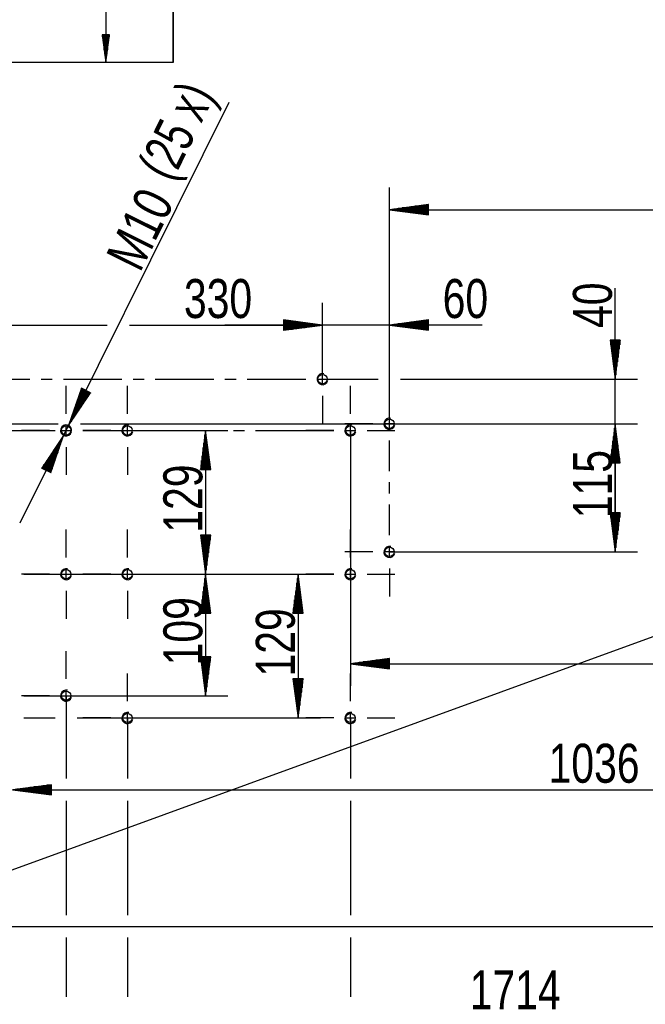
# Model space of a CAD drawing. Header units: millimetres. Extents: x -6 to 1189, y -6 to 841.
# Tile 28 of 38: x 832 to 888, y 196 to 285. Entities that reach past the tile are written whole.
import ezdxf

# ---------------------------------------------------------------- set-up
doc = ezdxf.new("R2010")
doc.units = ezdxf.units.MM
doc.layers.add('201', color=7, linetype='Continuous')
doc.styles.add('SEACAD_Arial', font='arial.ttf', dxfattribs={"width": 0.664})

msp = doc.modelspace()

# ---------------------------------------------------------------- linework, layer by layer
at = {"layer": '201', "color": 7, "linetype": 'Continuous'}
for p, q in [((845.966, 280.976), (845.966, 323.274)), ((839.912, 309.476), (839.912, 280.976)), ((845.966, 306.976), (845.966, 280.976)), ((840.241, 283.476), (839.583, 283.476)), ((839.583, 283.476), (839.912, 280.976)), ((839.607, 283.476), (839.607, 283.291)), ((839.607, 283.476), (839.607, 283.291)), ((839.658, 283.476), (839.658, 282.906)), ((839.708, 283.476), (839.708, 282.52)), ((839.759, 283.476), (839.759, 282.134)), ((839.81, 283.476), (839.81, 281.748)), ((839.861, 283.476), (839.861, 281.362)), ((839.912, 280.976), (840.241, 283.476)), ((839.912, 283.476), (839.912, 280.976)), ((839.912, 283.476), (839.912, 280.976)), ((839.962, 283.476), (839.962, 281.362)), ((840.013, 283.476), (840.013, 281.748)), ((840.064, 283.476), (840.064, 282.134)), ((840.115, 283.476), (840.115, 282.52)), ((840.166, 283.476), (840.166, 282.906)), ((840.216, 283.476), (840.216, 283.291)), ((840.216, 283.476), (840.216, 283.291)), ((845.966, 280.976), (710.466, 280.976)), ((832.252, 239.691), (850.996, 277.437)), ((865.366, 258.426), (865.366, 269.781)), ((868.866, 268.242), (865.366, 267.781)), ((865.366, 267.781), (935.166, 267.781)), ((865.366, 267.781), (868.866, 267.32)), ((868.866, 267.781), (865.366, 267.781)), ((868.866, 267.781), (865.366, 267.781)), ((868.866, 267.832), (865.752, 267.832)), ((868.866, 267.73), (865.752, 267.73)), ((868.866, 267.882), (866.137, 267.882)), ((868.866, 267.679), (866.137, 267.679)), ((868.866, 267.933), (866.523, 267.933)), ((868.866, 267.984), (866.909, 267.984)), ((868.866, 268.035), (867.295, 268.035)), ((868.866, 268.086), (867.681, 268.086)), ((868.866, 268.136), (868.067, 268.136)), ((868.866, 268.187), (868.453, 268.187)), ((868.866, 268.238), (868.839, 268.238)), ((868.866, 268.238), (868.839, 268.238)), ((868.866, 267.32), (868.866, 268.242)), ((868.866, 267.628), (866.523, 267.628)), ((868.866, 267.578), (866.909, 267.578)), ((868.866, 267.527), (867.295, 267.527)), ((868.866, 267.476), (867.681, 267.476)), ((868.866, 267.425), (868.067, 267.425)), ((868.866, 267.374), (868.453, 267.374)), ((868.866, 267.324), (868.839, 267.324)), ((868.866, 267.324), (868.839, 267.324)), ((885.619, 239.826), (885.619, 260.738)), ((859.366, 258.426), (859.366, 259.426)), ((859.366, 252.576), (859.366, 259.426)), ((865.366, 248.576), (865.366, 259.426)), ((826.366, 257.426), (840.058, 257.426)), ((842.058, 257.426), (859.366, 257.426)), ((873.687, 257.426), (850.616, 257.426)), ((859.366, 257.426), (855.866, 257.887)), ((855.866, 257.887), (855.866, 256.965)), ((859.366, 257.426), (855.866, 257.887)), ((855.866, 257.887), (855.866, 256.965)), ((855.866, 257.883), (855.893, 257.883)), ((855.866, 257.883), (855.893, 257.883)), ((855.866, 257.883), (855.893, 257.883)), ((855.866, 257.883), (855.893, 257.883)), ((855.866, 257.833), (856.279, 257.833)), ((855.866, 257.833), (856.279, 257.833)), ((855.866, 257.782), (856.665, 257.782)), ((855.866, 257.782), (856.665, 257.782)), ((855.866, 257.731), (857.051, 257.731)), ((855.866, 257.731), (857.051, 257.731)), ((855.866, 257.68), (857.436, 257.68)), ((855.866, 257.68), (857.436, 257.68)), ((855.866, 257.629), (857.822, 257.629)), ((855.866, 257.629), (857.822, 257.629)), ((855.866, 257.579), (858.208, 257.579)), ((855.866, 257.579), (858.208, 257.579)), ((855.866, 257.528), (858.594, 257.528)), ((855.866, 257.528), (858.594, 257.528)), ((855.866, 257.477), (858.98, 257.477)), ((855.866, 257.477), (858.98, 257.477)), ((855.866, 256.965), (859.366, 257.426)), ((855.866, 257.426), (859.366, 257.426)), ((855.866, 257.426), (859.366, 257.426)), ((855.866, 256.965), (859.366, 257.426)), ((855.866, 257.426), (859.366, 257.426)), ((855.866, 257.426), (859.366, 257.426)), ((855.866, 257.375), (858.98, 257.375)), ((855.866, 257.375), (858.98, 257.375)), ((855.866, 257.325), (858.594, 257.325)), ((855.866, 257.325), (858.594, 257.325)), ((855.866, 257.274), (858.208, 257.274)), ((855.866, 257.274), (858.208, 257.274)), ((855.866, 257.223), (857.822, 257.223)), ((855.866, 257.223), (857.822, 257.223)), ((855.866, 257.172), (857.436, 257.172)), ((855.866, 257.172), (857.436, 257.172)), ((855.866, 257.121), (857.051, 257.121)), ((855.866, 257.121), (857.051, 257.121)), ((868.866, 257.887), (865.366, 257.426)), ((865.366, 257.426), (868.866, 256.965)), ((868.866, 257.426), (865.366, 257.426)), ((868.866, 257.426), (865.366, 257.426)), ((868.866, 257.477), (865.752, 257.477)), ((868.866, 257.375), (865.752, 257.375)), ((868.866, 257.528), (866.137, 257.528)), ((868.866, 257.325), (866.137, 257.325)), ((868.866, 257.579), (866.523, 257.579)), ((868.866, 257.274), (866.523, 257.274)), ((868.866, 257.629), (866.909, 257.629)), ((868.866, 257.223), (866.909, 257.223)), ((868.866, 257.68), (867.295, 257.68)), ((868.866, 257.172), (867.295, 257.172)), ((868.866, 257.731), (867.681, 257.731)), ((868.866, 257.121), (867.681, 257.121)), ((868.866, 257.782), (868.067, 257.782)), ((868.866, 257.833), (868.453, 257.833)), ((868.866, 257.883), (868.839, 257.883)), ((868.866, 257.883), (868.839, 257.883)), ((868.866, 256.965), (868.866, 257.887)), ((855.866, 257.071), (856.665, 257.071)), ((855.866, 257.071), (856.665, 257.071)), ((855.866, 257.02), (856.279, 257.02)), ((855.866, 257.02), (856.279, 257.02)), ((855.866, 256.969), (855.893, 256.969)), ((855.866, 256.969), (855.893, 256.969)), ((855.866, 256.969), (855.893, 256.969)), ((855.866, 256.969), (855.893, 256.969)), ((859.366, 254.076), (859.366, 256.576)), ((859.366, 252.576), (859.366, 256.426)), ((865.366, 248.576), (865.366, 256.426)), ((868.866, 257.071), (868.067, 257.071)), ((868.866, 257.02), (868.453, 257.02)), ((868.866, 256.969), (868.839, 256.969)), ((868.866, 256.969), (868.839, 256.969)), ((886.079, 256.076), (885.158, 256.076)), ((885.158, 256.076), (885.619, 252.576)), ((885.161, 256.076), (885.161, 256.049)), ((885.161, 256.076), (885.161, 256.049)), ((885.212, 256.076), (885.212, 255.663)), ((885.263, 256.076), (885.263, 255.277)), ((885.314, 256.076), (885.314, 254.891)), ((885.365, 256.076), (885.365, 254.506)), ((885.416, 256.076), (885.416, 254.12)), ((885.466, 256.076), (885.466, 253.734)), ((885.517, 256.076), (885.517, 253.348)), ((885.568, 256.076), (885.568, 252.962)), ((885.619, 252.576), (886.079, 256.076)), ((885.619, 256.076), (885.619, 252.576)), ((885.619, 256.076), (885.619, 252.576)), ((885.669, 256.076), (885.669, 252.962)), ((885.72, 256.076), (885.72, 253.348)), ((885.771, 256.076), (885.771, 253.734)), ((885.822, 256.076), (885.822, 254.12)), ((885.873, 256.076), (885.873, 254.506)), ((885.924, 256.076), (885.924, 254.891)), ((885.974, 256.076), (885.974, 255.277)), ((886.025, 256.076), (886.025, 255.663)), ((886.076, 256.076), (886.076, 256.049)), ((886.076, 256.076), (886.076, 256.049)), ((859.366, 252.076), (859.366, 253.076)), ((827.866, 252.576), (833.116, 252.576)), ((834.116, 252.576), (835.116, 252.576)), ((836.116, 252.576), (841.366, 252.576)), ((836.366, 249.476), (836.366, 251.976)), ((841.866, 249.476), (841.866, 251.976)), ((841.866, 249.476), (841.866, 251.976)), ((842.366, 252.576), (843.366, 252.576)), ((844.366, 252.576), (849.616, 252.576)), ((850.616, 252.576), (851.616, 252.576)), ((852.616, 252.576), (857.866, 252.576)), ((858.866, 252.576), (859.866, 252.576)), ((859.366, 252.576), (864.366, 252.576)), ((860.866, 252.576), (863.366, 252.576)), ((861.866, 249.476), (861.866, 251.976)), ((861.866, 249.476), (861.866, 251.976)), ((865.366, 250.076), (865.366, 252.576)), ((866.366, 252.576), (887.619, 252.576)), ((837.732, 251.764), (836.588, 248.424)), ((838.145, 251.559), (836.588, 248.424)), ((838.145, 251.559), (836.588, 248.424)), ((836.588, 248.424), (838.558, 251.354)), ((838.099, 251.581), (836.714, 248.792)), ((838.19, 251.536), (836.805, 248.747)), ((838.054, 251.604), (836.84, 249.16)), ((838.008, 251.627), (836.966, 249.529)), ((838.236, 251.514), (837.022, 249.07)), ((837.963, 251.649), (837.093, 249.897)), ((837.917, 251.672), (837.219, 250.265)), ((838.281, 251.491), (837.24, 249.393)), ((837.872, 251.694), (837.345, 250.633)), ((838.327, 251.468), (837.457, 249.716)), ((837.826, 251.717), (837.471, 251.001)), ((837.781, 251.74), (837.597, 251.37)), ((838.372, 251.446), (837.674, 250.039)), ((837.735, 251.762), (837.723, 251.738)), ((837.735, 251.762), (837.723, 251.738)), ((838.558, 251.354), (837.732, 251.764)), ((838.418, 251.423), (837.891, 250.362)), ((838.463, 251.401), (838.108, 250.685)), ((838.509, 251.378), (838.325, 251.008)), ((838.554, 251.355), (838.542, 251.331)), ((838.554, 251.355), (838.542, 251.331)), ((859.366, 251.076), (859.366, 248.576)), ((820.918, 248.576), (835.664, 248.576)), ((836.366, 247.476), (836.366, 248.476)), ((837.664, 248.576), (887.619, 248.576)), ((841.866, 247.476), (841.866, 248.476)), ((841.866, 247.476), (841.866, 248.476)), ((863.866, 248.576), (861.366, 248.576)), ((861.866, 247.476), (861.866, 248.476)), ((861.866, 247.476), (861.866, 248.476)), ((865.866, 248.576), (864.866, 248.576)), ((865.366, 248.076), (865.366, 249.076)), ((865.366, 248.576), (884.619, 248.576)), ((866.866, 248.576), (869.366, 248.576)), ((885.619, 248.576), (885.158, 245.076)), ((885.619, 248.576), (885.158, 245.076)), ((886.079, 245.076), (885.619, 248.576)), ((885.619, 245.076), (885.619, 248.576)), ((885.619, 245.076), (885.619, 248.576)), ((885.619, 248.576), (885.619, 237.076)), ((886.079, 245.076), (885.619, 248.576)), ((885.619, 245.076), (885.619, 248.576)), ((885.619, 245.076), (885.619, 248.576)), ((886.619, 248.576), (887.619, 248.576)), ((790.866, 247.976), (835.366, 247.976)), ((834.866, 247.976), (832.366, 247.976)), ((836.143, 247.528), (834.174, 244.599)), ((834.587, 244.394), (836.143, 247.528)), ((834.587, 244.394), (836.143, 247.528)), ((834.999, 244.189), (836.143, 247.528)), ((835.866, 247.976), (836.866, 247.976)), ((837.866, 247.976), (840.366, 247.976)), ((840.366, 247.976), (837.866, 247.976)), ((837.866, 247.976), (850.873, 247.976)), ((840.366, 247.976), (837.866, 247.976)), ((841.366, 247.976), (842.366, 247.976)), ((841.366, 247.976), (842.366, 247.976)), ((843.366, 247.976), (845.866, 247.976)), ((843.366, 247.976), (850.366, 247.976)), ((848.873, 247.976), (848.412, 244.476)), ((848.822, 244.476), (848.822, 247.59)), ((848.873, 247.976), (848.873, 235.076)), ((849.334, 244.476), (848.873, 247.976)), ((848.873, 244.476), (848.873, 247.976)), ((848.873, 244.476), (848.873, 247.976)), ((848.924, 244.476), (848.924, 247.59)), ((851.366, 247.976), (852.366, 247.976)), ((853.366, 247.976), (860.366, 247.976)), ((860.366, 247.976), (857.866, 247.976)), ((861.366, 247.976), (862.366, 247.976)), ((861.366, 247.976), (862.366, 247.976)), ((861.866, 247.976), (861.866, 225.047)), ((863.366, 247.976), (865.866, 247.976)), ((863.366, 247.976), (865.866, 247.976)), ((885.466, 245.076), (885.466, 247.419)), ((885.466, 245.076), (885.466, 247.419)), ((885.517, 245.076), (885.517, 247.804)), ((885.517, 245.076), (885.517, 247.804)), ((885.568, 245.076), (885.568, 248.19)), ((885.568, 245.076), (885.568, 248.19)), ((885.669, 245.076), (885.669, 248.19)), ((885.669, 245.076), (885.669, 248.19)), ((885.72, 245.076), (885.72, 247.804)), ((885.72, 245.076), (885.72, 247.804)), ((885.771, 245.076), (885.771, 247.419)), ((885.771, 245.076), (885.771, 247.419)), ((834.45, 244.461), (835.492, 246.559)), ((834.496, 244.439), (835.709, 246.882)), ((834.541, 244.416), (835.926, 247.205)), ((834.632, 244.371), (836.017, 247.16)), ((834.678, 244.348), (835.891, 246.792)), ((836.366, 246.476), (836.366, 243.976)), ((841.866, 246.476), (841.866, 243.976)), ((841.866, 246.476), (841.866, 243.976)), ((848.721, 244.476), (848.721, 246.819)), ((848.772, 244.476), (848.772, 247.204)), ((848.975, 244.476), (848.975, 247.204)), ((849.026, 244.476), (849.026, 246.819)), ((861.866, 246.476), (861.866, 243.976)), ((861.866, 246.476), (861.866, 243.976)), ((865.366, 244.326), (865.366, 247.076)), ((885.365, 245.076), (885.365, 246.647)), ((885.365, 245.076), (885.365, 246.647)), ((885.416, 245.076), (885.416, 247.033)), ((885.416, 245.076), (885.416, 247.033)), ((885.822, 245.076), (885.822, 247.033)), ((885.822, 245.076), (885.822, 247.033)), ((885.873, 245.076), (885.873, 246.647)), ((885.873, 245.076), (885.873, 246.647)), ((817.531, 203.476), (935.166, 246.292)), ((834.314, 244.529), (834.841, 245.59)), ((834.359, 244.507), (835.058, 245.913)), ((834.405, 244.484), (835.275, 246.236)), ((834.723, 244.326), (835.765, 246.424)), ((834.769, 244.303), (835.639, 246.056)), ((834.814, 244.281), (835.513, 245.687)), ((848.568, 244.476), (848.568, 245.661)), ((848.619, 244.476), (848.619, 246.047)), ((848.67, 244.476), (848.67, 246.433)), ((849.076, 244.476), (849.076, 246.433)), ((849.127, 244.476), (849.127, 246.047)), ((849.178, 244.476), (849.178, 245.661)), ((885.263, 245.076), (885.263, 245.875)), ((885.263, 245.076), (885.263, 245.875)), ((885.314, 245.076), (885.314, 246.261)), ((885.314, 245.076), (885.314, 246.261)), ((885.924, 245.076), (885.924, 246.261)), ((885.924, 245.076), (885.924, 246.261)), ((885.974, 245.076), (885.974, 245.875)), ((885.974, 245.076), (885.974, 245.875)), ((834.223, 244.574), (834.406, 244.944)), ((834.268, 244.552), (834.624, 245.267)), ((834.86, 244.258), (835.387, 245.319)), ((834.905, 244.235), (835.26, 244.951)), ((848.467, 244.476), (848.467, 244.889)), ((848.518, 244.476), (848.518, 245.275)), ((849.229, 244.476), (849.229, 245.275)), ((849.28, 244.476), (849.28, 244.889)), ((885.158, 245.076), (886.079, 245.076)), ((885.158, 245.076), (886.079, 245.076)), ((885.161, 245.076), (885.161, 245.103)), ((885.161, 245.076), (885.161, 245.103)), ((885.161, 245.076), (885.161, 245.103)), ((885.161, 245.076), (885.161, 245.103)), ((885.212, 245.076), (885.212, 245.489)), ((885.212, 245.076), (885.212, 245.489)), ((886.025, 245.076), (886.025, 245.489)), ((886.025, 245.076), (886.025, 245.489)), ((886.076, 245.076), (886.076, 245.103)), ((886.076, 245.076), (886.076, 245.103)), ((886.076, 245.076), (886.076, 245.103)), ((886.076, 245.076), (886.076, 245.103)), ((834.174, 244.599), (834.999, 244.189)), ((834.177, 244.597), (834.189, 244.621)), ((834.177, 244.597), (834.189, 244.621)), ((834.951, 244.213), (835.134, 244.583)), ((834.996, 244.19), (835.008, 244.215)), ((834.996, 244.19), (835.008, 244.215)), ((848.412, 244.476), (849.334, 244.476)), ((848.416, 244.476), (848.416, 244.503)), ((848.416, 244.476), (848.416, 244.503)), ((849.33, 244.476), (849.33, 244.503)), ((849.33, 244.476), (849.33, 244.503)), ((865.366, 242.326), (865.366, 243.326)), ((865.366, 238.576), (865.366, 241.326)), ((886.079, 240.576), (885.158, 240.576)), ((885.158, 240.576), (885.619, 237.076)), ((885.161, 240.576), (885.161, 240.549)), ((885.161, 240.576), (885.161, 240.549)), ((885.212, 240.576), (885.212, 240.163)), ((885.263, 240.576), (885.263, 239.777)), ((885.314, 240.576), (885.314, 239.391)), ((885.365, 240.576), (885.365, 239.006)), ((885.416, 240.576), (885.416, 238.62)), ((885.466, 240.576), (885.466, 238.234)), ((885.517, 240.576), (885.517, 237.848)), ((885.568, 240.576), (885.568, 237.462)), ((885.619, 237.076), (886.079, 240.576)), ((885.619, 240.576), (885.619, 237.076)), ((885.619, 240.576), (885.619, 237.076)), ((885.669, 240.576), (885.669, 237.462)), ((885.72, 240.576), (885.72, 237.848)), ((885.771, 240.576), (885.771, 238.234)), ((885.822, 240.576), (885.822, 238.62)), ((885.873, 240.576), (885.873, 239.006)), ((885.924, 240.576), (885.924, 239.391)), ((885.974, 240.576), (885.974, 239.777)), ((886.025, 240.576), (886.025, 240.163)), ((886.076, 240.576), (886.076, 240.549)), ((886.076, 240.576), (886.076, 240.549)), ((836.366, 236.576), (836.366, 239.076)), ((841.866, 236.576), (841.866, 239.076)), ((841.866, 236.576), (841.866, 239.076)), ((849.334, 238.576), (848.412, 238.576)), ((848.412, 238.576), (848.873, 235.076)), ((848.416, 238.576), (848.416, 238.549)), ((848.416, 238.576), (848.416, 238.549)), ((848.467, 238.576), (848.467, 238.163)), ((848.518, 238.576), (848.518, 237.777)), ((848.568, 238.576), (848.568, 237.391)), ((848.619, 238.576), (848.619, 237.006)), ((848.67, 238.576), (848.67, 236.62)), ((848.721, 238.576), (848.721, 236.234)), ((848.772, 238.576), (848.772, 235.848)), ((848.822, 238.576), (848.822, 235.462)), ((848.873, 235.076), (849.334, 238.576)), ((848.873, 238.576), (848.873, 235.076)), ((848.873, 238.576), (848.873, 235.076)), ((848.924, 238.576), (848.924, 235.462)), ((848.975, 238.576), (848.975, 235.848)), ((849.026, 238.576), (849.026, 236.234)), ((849.076, 238.576), (849.076, 236.62)), ((849.127, 238.576), (849.127, 237.006)), ((849.178, 238.576), (849.178, 237.391)), ((849.229, 238.576), (849.229, 237.777)), ((849.28, 238.576), (849.28, 238.163)), ((849.33, 238.576), (849.33, 238.549)), ((849.33, 238.576), (849.33, 238.549)), ((861.866, 236.576), (861.866, 239.076)), ((861.866, 236.576), (861.866, 239.076)), ((863.866, 237.076), (861.366, 237.076)), ((865.866, 237.076), (864.866, 237.076)), ((865.366, 236.576), (865.366, 237.576)), ((865.366, 237.076), (887.619, 237.076)), ((866.866, 237.076), (869.366, 237.076)), ((834.866, 235.076), (832.366, 235.076)), ((832.566, 235.076), (850.873, 235.076)), ((832.566, 235.076), (859.171, 235.076)), ((832.566, 235.076), (850.873, 235.076)), ((835.866, 235.076), (836.866, 235.076)), ((836.366, 234.576), (836.366, 235.576)), ((837.866, 235.076), (840.366, 235.076)), ((840.366, 235.076), (837.866, 235.076)), ((840.366, 235.076), (837.866, 235.076)), ((841.366, 235.076), (842.366, 235.076)), ((841.366, 235.076), (842.366, 235.076)), ((841.866, 234.576), (841.866, 235.576)), ((841.866, 234.576), (841.866, 235.576)), ((843.366, 235.076), (845.866, 235.076)), ((843.366, 235.076), (850.366, 235.076)), ((848.873, 235.076), (848.412, 231.576)), ((848.873, 235.076), (848.873, 224.176)), ((849.334, 231.576), (848.873, 235.076)), ((848.873, 231.576), (848.873, 235.076)), ((848.873, 231.576), (848.873, 235.076)), ((851.366, 235.076), (852.366, 235.076)), ((853.366, 235.076), (860.366, 235.076)), ((857.171, 235.076), (856.71, 231.576)), ((857.171, 235.076), (857.171, 222.176)), ((857.632, 231.576), (857.171, 235.076)), ((857.171, 231.576), (857.171, 235.076)), ((857.171, 231.576), (857.171, 235.076)), ((860.366, 235.076), (857.866, 235.076)), ((861.366, 235.076), (862.366, 235.076)), ((861.366, 235.076), (862.366, 235.076)), ((861.866, 234.576), (861.866, 235.576)), ((861.866, 234.576), (861.866, 235.576)), ((863.366, 235.076), (865.866, 235.076)), ((863.366, 235.076), (865.866, 235.076)), ((865.366, 235.576), (865.366, 233.076)), ((848.772, 231.576), (848.772, 234.304)), ((848.822, 231.576), (848.822, 234.69)), ((848.924, 231.576), (848.924, 234.69)), ((848.975, 231.576), (848.975, 234.304)), ((857.069, 231.576), (857.069, 234.304)), ((857.12, 231.576), (857.12, 234.69)), ((857.222, 231.576), (857.222, 234.69)), ((857.273, 231.576), (857.273, 234.304)), ((836.366, 233.576), (836.366, 231.076)), ((841.866, 233.576), (841.866, 231.076)), ((841.866, 233.576), (841.866, 231.076)), ((848.67, 231.576), (848.67, 233.533)), ((848.721, 231.576), (848.721, 233.919)), ((849.026, 231.576), (849.026, 233.919)), ((849.076, 231.576), (849.076, 233.533)), ((856.968, 231.576), (856.968, 233.533)), ((857.018, 231.576), (857.018, 233.919)), ((857.323, 231.576), (857.323, 233.919)), ((857.374, 231.576), (857.374, 233.533)), ((861.866, 233.576), (861.866, 231.076)), ((861.866, 233.576), (861.866, 231.076)), ((848.518, 231.576), (848.518, 232.375)), ((848.568, 231.576), (848.568, 232.761)), ((848.619, 231.576), (848.619, 233.147)), ((849.127, 231.576), (849.127, 233.147)), ((849.178, 231.576), (849.178, 232.761)), ((849.229, 231.576), (849.229, 232.375)), ((856.815, 231.576), (856.815, 232.375)), ((856.866, 231.576), (856.866, 232.761)), ((856.917, 231.576), (856.917, 233.147)), ((857.425, 231.576), (857.425, 233.147)), ((857.476, 231.576), (857.476, 232.761)), ((857.526, 231.576), (857.526, 232.375)), ((848.412, 231.576), (849.334, 231.576)), ((848.416, 231.576), (848.416, 231.603)), ((848.416, 231.576), (848.416, 231.603)), ((848.467, 231.576), (848.467, 231.989)), ((849.28, 231.576), (849.28, 231.989)), ((849.33, 231.576), (849.33, 231.603)), ((849.33, 231.576), (849.33, 231.603)), ((856.71, 231.576), (857.632, 231.576)), ((856.714, 231.576), (856.714, 231.603)), ((856.714, 231.576), (856.714, 231.603)), ((856.765, 231.576), (856.765, 231.989)), ((857.577, 231.576), (857.577, 231.989)), ((857.628, 231.576), (857.628, 231.603)), ((857.628, 231.576), (857.628, 231.603)), ((836.366, 225.676), (836.366, 228.176)), ((849.334, 227.676), (848.412, 227.676)), ((848.412, 227.676), (848.873, 224.176)), ((848.416, 227.676), (848.416, 227.649)), ((848.416, 227.676), (848.416, 227.649)), ((848.467, 227.676), (848.467, 227.263)), ((848.518, 227.676), (848.518, 226.877)), ((848.568, 227.676), (848.568, 226.491)), ((848.619, 227.676), (848.619, 226.105)), ((848.67, 227.676), (848.67, 225.72)), ((848.721, 227.676), (848.721, 225.334)), ((848.772, 227.676), (848.772, 224.948)), ((848.822, 227.676), (848.822, 224.562)), ((848.873, 224.176), (849.334, 227.676)), ((848.873, 227.676), (848.873, 224.176)), ((848.873, 227.676), (848.873, 224.176)), ((848.924, 227.676), (848.924, 224.562)), ((848.975, 227.676), (848.975, 224.948)), ((849.026, 227.676), (849.026, 225.334)), ((849.076, 227.676), (849.076, 225.72)), ((849.127, 227.676), (849.127, 226.105)), ((849.178, 227.676), (849.178, 226.491)), ((849.229, 227.676), (849.229, 226.877)), ((849.28, 227.676), (849.28, 227.263)), ((849.33, 227.676), (849.33, 227.649)), ((849.33, 227.676), (849.33, 227.649)), ((865.366, 227.508), (861.866, 227.047)), ((861.866, 227.047), (935.166, 227.047)), ((861.866, 227.047), (865.366, 226.586)), ((865.366, 227.047), (861.866, 227.047)), ((865.366, 227.047), (861.866, 227.047)), ((865.366, 227.098), (862.252, 227.098)), ((865.366, 227.148), (862.638, 227.148)), ((865.366, 227.199), (863.023, 227.199)), ((865.366, 227.25), (863.409, 227.25)), ((865.366, 227.301), (863.795, 227.301)), ((865.366, 227.352), (864.181, 227.352)), ((865.366, 227.402), (864.567, 227.402)), ((865.366, 227.453), (864.953, 227.453)), ((865.366, 227.504), (865.339, 227.504)), ((865.366, 227.504), (865.339, 227.504)), ((865.366, 226.586), (865.366, 227.508)), ((841.866, 223.676), (841.866, 226.176)), ((861.866, 223.676), (861.866, 226.176)), ((865.366, 226.996), (862.252, 226.996)), ((865.366, 226.945), (862.638, 226.945)), ((865.366, 226.894), (863.023, 226.894)), ((865.366, 226.844), (863.409, 226.844)), ((865.366, 226.793), (863.795, 226.793)), ((865.366, 226.742), (864.181, 226.742)), ((865.366, 226.691), (864.567, 226.691)), ((865.366, 226.64), (864.953, 226.64)), ((865.366, 226.59), (865.339, 226.59)), ((865.366, 226.59), (865.339, 226.59)), ((857.632, 225.676), (856.71, 225.676)), ((856.71, 225.676), (857.171, 222.176)), ((856.714, 225.676), (856.714, 225.649)), ((856.714, 225.676), (856.714, 225.649)), ((856.765, 225.676), (856.765, 225.263)), ((856.815, 225.676), (856.815, 224.877)), ((856.866, 225.676), (856.866, 224.491)), ((856.917, 225.676), (856.917, 224.105)), ((856.968, 225.676), (856.968, 223.72)), ((857.018, 225.676), (857.018, 223.334)), ((857.069, 225.676), (857.069, 222.948)), ((857.12, 225.676), (857.12, 222.562)), ((857.171, 222.176), (857.632, 225.676)), ((857.171, 225.676), (857.171, 222.176)), ((857.171, 225.676), (857.171, 222.176)), ((857.222, 225.676), (857.222, 222.562)), ((857.273, 225.676), (857.273, 222.948)), ((857.323, 225.676), (857.323, 223.334)), ((857.374, 225.676), (857.374, 223.72)), ((857.425, 225.676), (857.425, 224.105)), ((857.476, 225.676), (857.476, 224.491)), ((857.526, 225.676), (857.526, 224.877)), ((857.577, 225.676), (857.577, 225.263)), ((857.628, 225.676), (857.628, 225.649)), ((857.628, 225.676), (857.628, 225.649)), ((836.366, 223.676), (836.366, 224.676)), ((834.866, 224.176), (832.366, 224.176)), ((832.566, 224.176), (850.873, 224.176)), ((835.866, 224.176), (836.866, 224.176)), ((836.366, 224.176), (836.366, 216.731)), ((836.366, 224.176), (836.366, 216.731)), ((837.866, 224.176), (840.366, 224.176)), ((836.366, 222.676), (836.366, 220.176)), ((841.866, 221.676), (841.866, 222.676)), ((861.866, 221.676), (861.866, 222.676)), ((832.566, 222.176), (835.366, 222.176)), ((837.366, 222.176), (859.171, 222.176)), ((840.366, 222.176), (837.866, 222.176)), ((841.366, 222.176), (842.366, 222.176)), ((841.866, 222.176), (841.866, 216.731)), ((841.866, 222.176), (841.866, 216.731)), ((843.366, 222.176), (845.866, 222.176)), ((860.366, 222.176), (857.866, 222.176)), ((861.366, 222.176), (862.366, 222.176)), ((861.866, 222.176), (861.866, 216.731)), ((861.866, 222.176), (861.866, 216.731)), ((863.366, 222.176), (865.866, 222.176)), ((841.866, 220.676), (841.866, 218.176)), ((861.866, 220.676), (861.866, 218.176)), ((835.066, 216.192), (831.566, 215.731)), ((831.566, 215.731), (935.166, 215.731)), ((831.566, 215.731), (835.066, 215.271)), ((835.066, 215.731), (831.566, 215.731)), ((835.066, 215.731), (831.566, 215.731)), ((835.066, 215.782), (831.952, 215.782)), ((835.066, 215.681), (831.952, 215.681)), ((835.066, 215.833), (832.338, 215.833)), ((835.066, 215.63), (832.338, 215.63)), ((835.066, 215.884), (832.723, 215.884)), ((835.066, 215.579), (832.723, 215.579)), ((835.066, 215.935), (833.109, 215.935)), ((835.066, 215.985), (833.495, 215.985)), ((835.066, 216.036), (833.881, 216.036)), ((835.066, 216.087), (834.267, 216.087)), ((835.066, 216.138), (834.653, 216.138)), ((835.066, 216.189), (835.039, 216.189)), ((835.066, 216.189), (835.039, 216.189)), ((835.066, 215.271), (835.066, 216.192)), ((835.066, 215.528), (833.109, 215.528)), ((835.066, 215.477), (833.495, 215.477)), ((835.066, 215.427), (833.881, 215.427)), ((835.066, 215.376), (834.267, 215.376)), ((835.066, 215.325), (834.653, 215.325)), ((835.066, 215.274), (835.039, 215.274)), ((835.066, 215.274), (835.039, 215.274)), ((836.366, 214.731), (836.366, 204.476)), ((836.366, 214.731), (836.366, 204.476)), ((841.866, 214.731), (841.866, 204.476)), ((841.866, 214.731), (841.866, 204.476)), ((861.866, 214.731), (861.866, 204.476)), ((861.866, 214.731), (861.866, 204.476)), ((817.531, 203.476), (953.759, 203.476)), ((836.366, 202.476), (836.366, 197.15)), ((836.366, 202.476), (836.366, 197.15)), ((841.866, 202.476), (841.866, 197.15)), ((841.866, 202.476), (841.866, 197.15)), ((861.866, 202.476), (861.866, 197.15)), ((861.866, 202.476), (861.866, 197.15))]:
    msp.add_line(p, q, dxfattribs=at)
for centre in [(859.366, 252.576), (836.366, 247.976), (841.866, 247.976), (861.866, 247.976), (865.366, 248.576), (865.366, 237.076), (836.366, 235.076), (841.866, 235.076), (861.866, 235.076), (836.366, 224.176), (841.866, 222.176), (861.866, 222.176)]:
    msp.add_circle(centre, 0.419, dxfattribs=at)
for centre, start, end in [((859.366, 252.576), 75, 345), ((836.366, 247.976), 75, 345), ((836.366, 247.976), 347.6278, 75), ((841.866, 247.976), 75, 345), ((861.866, 247.976), 75, 345), ((865.366, 248.576), 75, 345), ((865.366, 237.076), 75, 345), ((836.366, 235.076), 75, 345), ((841.866, 235.076), 75, 345), ((861.866, 235.076), 75, 345), ((836.366, 224.176), 75, 345), ((841.866, 222.176), 75, 345), ((861.866, 222.176), 75, 345)]:
    msp.add_arc(centre, 0.5, start, end, dxfattribs=at)

# ---------------------------------------------------------------- texts
at = {"layer": '201', "char_height": 3.5, "attachment_point": 7, "style": 'SEACAD_Arial'}
for s, insert, width, rotation in [('{\\fArial|b0||i0||c0|p34;\\C7;\\H3.5;\\W0.705;(25 x)}', (846.787, 269.702), 9.20653, 63.59155), ('{\\fArial|b0||i0||c0|p34;\\C7;\\H3.5;\\W0.75;10}', (844.35, 264.794), 3.95653, 63.59155), ('{\\fArial|b0||i0||c0|p34;\\C7;\\H3.5;\\W0.75;M}', (842.992, 262.059), 2.9674, 63.59155), ('{\\fArial|b0||i0||c0|p34;\\C7;\\H3.5;\\W0.75;40}', (885.379, 257.166), 3.95653, 90), ('{\\fArial|b0||i0||c0|p34;\\C7;\\H3.5;\\W0.75;115}', (885.379, 240.099), 5.93479, 90), ('{\\fArial|b0||i0||c0|p34;\\C7;\\H3.5;\\W0.75;129}', (848.634, 238.799), 5.93479, 90), ('{\\fArial|b0||i0||c0|p34;\\C7;\\H3.5;\\W0.75;109}', (848.634, 226.899), 5.93479, 90), ('{\\fArial|b0||i0||c0|p34;\\C7;\\H3.5;\\W0.75;129}', (856.931, 225.899), 5.93479, 90)]:
    msp.add_mtext(s, dxfattribs=dict(at, insert=insert, width=width, rotation=rotation))
for s, insert, width in [('{\\fArial|b0||i0||c0|p34;\\C7;\\H3.5;\\W0.75;330}', (846.934, 258.009), 5.93479), ('{\\fArial|b0||i0||c0|p34;\\C7;\\H3.5;\\W0.75;60}', (870.144, 258.009), 3.95653), ('{\\fArial|b0||i0||c0|p34;\\C7;\\H3.5;\\W0.75;1036}', (879.647, 216.314), 7.91305), ('{\\fArial|b0||i0||c0|p34;\\C7;\\H3.5;\\W0.75;1714}', (872.573, 196.033), 7.91305)]:
    msp.add_mtext(s, dxfattribs=dict(at, insert=insert, width=width))

doc.saveas('drawing.dxf')
